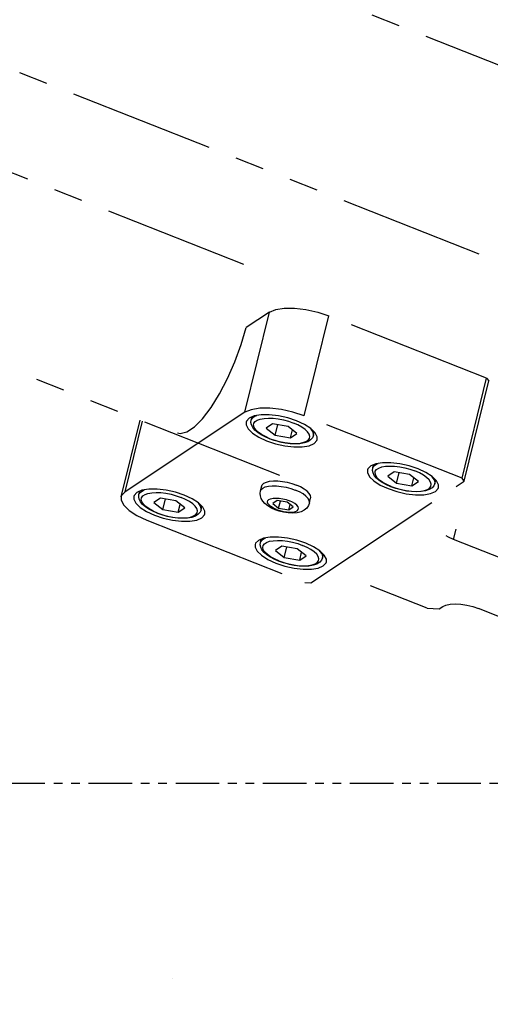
# Model space of a CAD drawing. Header units: millimetres. Extents: x 0 to 7560, y 0 to 5346.
# Tile 163 of 242: x 5104 to 5156, y 2171 to 2279. Entities that reach past the tile are written whole.
import ezdxf

# ---------------------------------------------------------------- set-up
doc = ezdxf.new("R2010")
doc.units = ezdxf.units.MM
doc.linetypes.add('PHANTOM2', pattern=[31.75, 15.875, -3.175, 3.175, -3.175, 3.175, -3.175])
for name, color, linetype in [('CSH-ST-M4-20_PBL181', 7, 'Continuous'), ('CSH-ST-M4-20_PBL182', 7, 'Continuous'), ('CSH-ST-M4-20_PBL184', 7, 'Continuous'), ('CSH-ST-M4-20_PBL185', 7, 'Continuous'), ('M2301901_PBL153', 7, 'Continuous'), ('M2302501_PBL152', 7, 'Continuous'), ('M2310102_PBL234', 7, 'Continuous'), ('M2310102_PBL250', 7, 'Continuous'), ('MISUMI_FCBBS3-5-25_PBL183', 7, 'Continuous')]:
    doc.layers.add(name, color=color, linetype=linetype)
doc.styles.add('ROMANS', font='romans.shx', dxfattribs={"oblique": 10, "bigfont": 'whgtxt.shx'})
doc.dimstyles.new('zeus', dxfattribs={"dimtxt": 30, "dimasz": 25, "dimexe": 1, "dimexo": 1, "dimgap": 10, "dimtad": 1, "dimdsep": 46, "dimtxsty": 'ROMANS', "dimcen": 0, "dimclrd": 1, "dimclre": 1, "dimclrt": 2, "dimazin": 2, "dimtfac": 1, "dimtmove": 0, "dimatfit": 3, "dimfxl": 1, "dimarcsym": 0})

# ---------------------------------------------------------------- blocks, each defined once
blk = doc.blocks.new('*D499')
at = {"color": 1, "lineweight": -2, "ltscale": 0.3, "transparency": 16777216}
for p, q in [((4823.19, 3215.51), (5488.92, 3215.51)), ((5487.92, 3190.51), (5487.92, 2220.51)), ((5356.19, 2195.51), (5488.92, 2195.51))]:
    blk.add_line(p, q, dxfattribs=at)
at = {"color": 1, "ltscale": 0.3, "transparency": 16777216}
for points in [[(5483.76, 3190.51), (5492.09, 3190.51), (5487.92, 3215.51)], [(5483.76, 2220.51), (5492.09, 2220.51), (5487.92, 2195.51)]]:
    blk.add_solid(points, dxfattribs=at)
at = {"layer": 'Defpoints', "color": 0, "ltscale": 0.3, "transparency": 16777216}
for p in [(4822.19, 3215.51), (5355.19, 2195.51), (5487.92, 2195.51)]:
    blk.add_point(p, dxfattribs=at)
at = {"color": 2, "ltscale": 0.3, "transparency": 16777216, "insert": (5462.92, 2725.51), "char_height": 30, "attachment_point": 5, "rotation": 90, "style": 'ROMANS'}
blk.add_mtext('1020', dxfattribs=at)
blk = doc.blocks.new('*D500')
at = {"color": 1, "lineweight": -2, "ltscale": 0.3, "transparency": 16777216}
for p, q in [((5144.15, 3215.51), (5573.06, 3215.51)), ((5572.06, 3190.51), (5572.06, 2070.51)), ((5356.19, 2045.51), (5573.06, 2045.51))]:
    blk.add_line(p, q, dxfattribs=at)
at = {"color": 1, "ltscale": 0.3, "transparency": 16777216}
for points in [[(5567.89, 3190.51), (5576.22, 3190.51), (5572.06, 3215.51)], [(5567.89, 2070.51), (5576.22, 2070.51), (5572.06, 2045.51)]]:
    blk.add_solid(points, dxfattribs=at)
at = {"layer": 'Defpoints', "color": 0, "ltscale": 0.3, "transparency": 16777216}
for p in [(5143.15, 3215.51), (5355.19, 2045.51), (5572.06, 2045.51)]:
    blk.add_point(p, dxfattribs=at)
at = {"color": 2, "ltscale": 0.3, "transparency": 16777216, "insert": (5547.06, 2650.51), "char_height": 30, "attachment_point": 5, "rotation": 90, "style": 'ROMANS'}
blk.add_mtext('1170', dxfattribs=at)
blk = doc.blocks.new('*D501')
at = {"color": 1, "lineweight": -2, "ltscale": 0.3, "transparency": 16777216}
for p, q in [((5144.15, 3215.51), (5658.63, 3215.51)), ((5657.63, 3190.51), (5657.63, 1920.51)), ((5366.31, 1895.51), (5658.63, 1895.51))]:
    blk.add_line(p, q, dxfattribs=at)
at = {"color": 1, "ltscale": 0.3, "transparency": 16777216}
for points in [[(5653.46, 3190.51), (5661.79, 3190.51), (5657.63, 3215.51)], [(5653.46, 1920.51), (5661.79, 1920.51), (5657.63, 1895.51)]]:
    blk.add_solid(points, dxfattribs=at)
at = {"layer": 'Defpoints', "color": 0, "ltscale": 0.3, "transparency": 16777216}
for p in [(5143.15, 3215.51), (5365.31, 1895.51), (5657.63, 1895.51)]:
    blk.add_point(p, dxfattribs=at)
at = {"color": 2, "ltscale": 0.3, "transparency": 16777216, "insert": (5632.63, 2575.51), "char_height": 30, "attachment_point": 5, "rotation": 90, "style": 'ROMANS'}
blk.add_mtext('1320', dxfattribs=at)
blk = doc.blocks.new('A$Cbc2b6dae')
at = {"layer": 'CSH-ST-M4-20_PBL181', "color": 6, "linetype": 'PHANTOM2'}
for p, q in [((-161.81, 66.6), (-161.54, 66.78)), ((-161.54, 66.78), (-161.38, 66.83)), ((-162.01, 66.07), (-161.99, 66.31)), ((-161.96, 65.81), (-162.01, 66.07)), ((-161.99, 66.31), (-161.9, 66.69)), ((-161.99, 66.31), (-161.96, 66.39)), ((-161.96, 66.39), (-161.81, 66.6)), ((-161.82, 65.53), (-161.96, 65.81)), ((-161.74, 65.76), (-161.7, 65.98)), ((-161.67, 65.52), (-161.74, 65.76)), ((-161.7, 65.98), (-161.56, 66.17)), ((-161.56, 66.17), (-161.33, 66.33)), ((-161.33, 66.33), (-161, 66.45)), ((-161, 66.45), (-160.59, 66.52)), ((-160.59, 66.52), (-160.12, 66.55)), ((-159.64, 65.92), (-160.35, 65.45)), ((-160.12, 66.55), (-159.59, 66.53)), ((-157.96, 65.63), (-159.64, 65.92)), ((-159.59, 66.53), (-159.04, 66.46)), ((-159.38, 64.69), (-159.1, 65.82)), ((-159.04, 66.46), (-158.47, 66.35)), ((-158.47, 66.35), (-157.91, 66.2)), ((-157.91, 66.2), (-157.38, 66.01)), ((-156.89, 65.79), (-157.38, 66.01)), ((-156.46, 65.56), (-156.89, 65.79)), ((-161.58, 65.24), (-161.82, 65.53)), ((-161.5, 65.27), (-161.67, 65.52)), ((-161.27, 64.97), (-161.58, 65.24)), ((-161.23, 65.01), (-161.5, 65.27)), ((-160.9, 64.72), (-161.27, 64.97)), ((-160.88, 64.76), (-161.23, 65.01)), ((-160.47, 64.49), (-160.9, 64.72)), ((-160.45, 64.52), (-160.88, 64.76)), ((-160.35, 65.45), (-159.38, 64.69)), ((-159.38, 64.69), (-157.69, 64.4)), ((-156.99, 64.87), (-157.96, 65.63)), ((-157.69, 64.4), (-157.48, 65.26)), ((-157.69, 64.4), (-156.99, 64.87)), ((-156.1, 65.3), (-156.46, 65.56)), ((-155.84, 65.05), (-156.1, 65.3)), ((-155.67, 64.79), (-155.84, 65.05)), ((-155.6, 64.55), (-155.67, 64.79)), ((-155.44, 65.35), (-155.53, 65.43)), ((-155.25, 65.07), (-155.44, 65.35)), ((-155.19, 64.63), (-155.3, 64.39)), ((-155.18, 64.8), (-155.25, 65.07)), ((-155.19, 64.63), (-155.1, 65.02)), ((-155.19, 64.63), (-155.18, 64.8)), ((-160.01, 64.29), (-160.47, 64.49)), ((-159.96, 64.3), (-160.45, 64.52)), ((-159.46, 64.1), (-160.01, 64.29)), ((-159.96, 64.3), (-159.42, 64.12)), ((-158.89, 63.94), (-159.46, 64.1)), ((-159.42, 64.12), (-158.86, 63.96)), ((-158.32, 63.83), (-158.89, 63.94)), ((-158.86, 63.96), (-158.3, 63.85)), ((-157.75, 63.75), (-158.32, 63.83)), ((-158.3, 63.85), (-157.74, 63.78)), ((-157.2, 63.73), (-157.75, 63.75)), ((-157.74, 63.78), (-157.22, 63.76)), ((-157.22, 63.76), (-156.75, 63.79)), ((-156.68, 63.75), (-157.2, 63.73)), ((-156.75, 63.79), (-156.34, 63.87)), ((-156.21, 63.83), (-156.68, 63.75)), ((-156.34, 63.87), (-156.01, 63.98)), ((-155.81, 63.97), (-156.21, 63.83)), ((-156.01, 63.98), (-155.77, 64.14)), ((-155.5, 64.16), (-155.81, 63.97)), ((-155.77, 64.14), (-155.63, 64.33)), ((-155.63, 64.33), (-155.6, 64.55)), ((-155.3, 64.39), (-155.5, 64.16))]:
    blk.add_line(p, q, dxfattribs=at)
at = {"layer": 'CSH-ST-M4-20_PBL182', "color": 6, "linetype": 'PHANTOM2'}
for p, q in [((-175.29, 71.31), (-175.27, 71.55)), ((-175.24, 71.05), (-175.29, 71.31)), ((-175.27, 71.55), (-175.17, 71.93)), ((-175.27, 71.55), (-175.24, 71.63)), ((-175.24, 71.63), (-175.09, 71.84)), ((-175.1, 70.77), (-175.24, 71.05)), ((-175.09, 71.84), (-174.82, 72.01)), ((-175.02, 71), (-174.98, 71.22)), ((-174.98, 71.22), (-174.84, 71.41)), ((-174.84, 71.41), (-174.6, 71.57)), ((-174.82, 72.01), (-174.66, 72.07)), ((-174.6, 71.57), (-174.28, 71.69)), ((-174.28, 71.69), (-173.87, 71.76)), ((-173.87, 71.76), (-173.4, 71.79)), ((-172.92, 71.15), (-173.63, 70.69)), ((-173.4, 71.79), (-172.87, 71.77)), ((-171.24, 70.87), (-172.92, 71.15)), ((-172.87, 71.77), (-172.32, 71.7)), ((-172.66, 69.93), (-172.38, 71.06)), ((-172.32, 71.7), (-171.75, 71.59)), ((-171.75, 71.59), (-171.19, 71.44)), ((-171.19, 71.44), (-170.66, 71.25)), ((-170.17, 71.03), (-170.66, 71.25)), ((-174.86, 70.48), (-175.1, 70.77)), ((-174.95, 70.76), (-175.02, 71)), ((-174.78, 70.51), (-174.95, 70.76)), ((-174.55, 70.21), (-174.86, 70.48)), ((-174.51, 70.25), (-174.78, 70.51)), ((-174.18, 69.96), (-174.55, 70.21)), ((-174.16, 70), (-174.51, 70.25)), ((-173.73, 69.76), (-174.16, 70)), ((-173.63, 70.69), (-172.66, 69.93)), ((-170.26, 70.11), (-171.24, 70.87)), ((-170.97, 69.64), (-170.76, 70.49)), ((-170.97, 69.64), (-170.26, 70.11)), ((-169.74, 70.79), (-170.17, 71.03)), ((-169.38, 70.54), (-169.74, 70.79)), ((-169.12, 70.29), (-169.38, 70.54)), ((-168.94, 70.03), (-169.12, 70.29)), ((-168.88, 69.79), (-168.94, 70.03)), ((-168.72, 70.59), (-168.81, 70.67)), ((-168.53, 70.31), (-168.72, 70.59)), ((-168.46, 70.04), (-168.53, 70.31)), ((-168.47, 69.87), (-168.38, 70.26)), ((-168.47, 69.87), (-168.46, 70.04)), ((-173.75, 69.73), (-174.18, 69.96)), ((-173.29, 69.53), (-173.75, 69.73)), ((-173.24, 69.54), (-173.73, 69.76)), ((-172.74, 69.34), (-173.29, 69.53)), ((-173.24, 69.54), (-172.7, 69.35)), ((-172.17, 69.18), (-172.74, 69.34)), ((-172.7, 69.35), (-172.14, 69.2)), ((-172.66, 69.93), (-170.97, 69.64)), ((-171.6, 69.07), (-172.17, 69.18)), ((-172.14, 69.2), (-171.57, 69.09)), ((-171.03, 68.99), (-171.6, 69.07)), ((-171.57, 69.09), (-171.02, 69.02)), ((-170.48, 68.97), (-171.03, 68.99)), ((-171.02, 69.02), (-170.5, 69)), ((-170.5, 69), (-170.03, 69.03)), ((-169.96, 68.99), (-170.48, 68.97)), ((-170.03, 69.03), (-169.62, 69.1)), ((-169.49, 69.07), (-169.96, 68.99)), ((-169.62, 69.1), (-169.29, 69.22)), ((-169.09, 69.21), (-169.49, 69.07)), ((-169.29, 69.22), (-169.05, 69.38)), ((-168.78, 69.4), (-169.09, 69.21)), ((-169.05, 69.38), (-168.91, 69.57)), ((-168.91, 69.57), (-168.88, 69.79)), ((-168.58, 69.63), (-168.78, 69.4)), ((-168.47, 69.87), (-168.58, 69.63))]:
    blk.add_line(p, q, dxfattribs=at)
at = {"layer": 'CSH-ST-M4-20_PBL184', "color": 6, "linetype": 'PHANTOM2'}
for p, q in [((-149.74, 74.2), (-149.71, 74.44)), ((-149.71, 74.44), (-149.62, 74.82)), ((-149.71, 74.44), (-149.69, 74.52)), ((-149.69, 74.52), (-149.53, 74.73)), ((-149.53, 74.73), (-149.27, 74.91)), ((-149.43, 74.11), (-149.29, 74.31)), ((-149.29, 74.31), (-149.05, 74.46)), ((-149.27, 74.91), (-149.11, 74.97)), ((-149.05, 74.46), (-148.72, 74.58)), ((-148.72, 74.58), (-148.31, 74.65)), ((-148.31, 74.65), (-147.84, 74.68)), ((-147.84, 74.68), (-147.32, 74.66)), ((-147.32, 74.66), (-146.76, 74.59)), ((-146.76, 74.59), (-146.2, 74.48)), ((-146.2, 74.48), (-145.64, 74.33)), ((-145.64, 74.33), (-145.1, 74.14)), ((-149.68, 73.94), (-149.74, 74.2)), ((-149.54, 73.66), (-149.68, 73.94)), ((-149.31, 73.37), (-149.54, 73.66)), ((-149.46, 73.89), (-149.43, 74.11)), ((-149.39, 73.65), (-149.46, 73.89)), ((-149.22, 73.4), (-149.39, 73.65)), ((-149, 73.1), (-149.31, 73.37)), ((-148.96, 73.14), (-149.22, 73.4)), ((-147.37, 74.05), (-148.07, 73.58)), ((-148.07, 73.58), (-147.1, 72.82)), ((-145.68, 73.76), (-147.37, 74.05)), ((-147.1, 72.82), (-146.82, 73.95)), ((-144.71, 73), (-145.68, 73.76)), ((-145.42, 72.53), (-145.21, 73.39)), ((-144.61, 73.93), (-145.1, 74.14)), ((-144.18, 73.69), (-144.61, 73.93)), ((-143.83, 73.44), (-144.18, 73.69)), ((-143.56, 73.18), (-143.83, 73.44)), ((-143.17, 73.48), (-143.25, 73.56)), ((-142.98, 73.2), (-143.17, 73.48)), ((-142.9, 72.93), (-142.98, 73.2)), ((-148.62, 72.85), (-149, 73.1)), ((-148.6, 72.89), (-148.96, 73.14)), ((-148.2, 72.63), (-148.62, 72.85)), ((-148.17, 72.65), (-148.6, 72.89)), ((-147.73, 72.42), (-148.2, 72.63)), ((-147.68, 72.44), (-148.17, 72.65)), ((-147.19, 72.23), (-147.73, 72.42)), ((-147.68, 72.44), (-147.15, 72.25)), ((-146.62, 72.08), (-147.19, 72.23)), ((-147.15, 72.25), (-146.59, 72.1)), ((-147.1, 72.82), (-145.42, 72.53)), ((-145.42, 72.53), (-144.71, 73)), ((-144.06, 72), (-143.73, 72.12)), ((-143.73, 72.12), (-143.5, 72.27)), ((-143.39, 72.93), (-143.56, 73.18)), ((-143.22, 72.29), (-143.53, 72.1)), ((-143.5, 72.27), (-143.36, 72.46)), ((-143.32, 72.69), (-143.39, 72.93)), ((-143.36, 72.46), (-143.32, 72.69)), ((-143.02, 72.52), (-143.22, 72.29)), ((-142.92, 72.77), (-143.02, 72.52)), ((-142.92, 72.77), (-142.82, 73.16)), ((-142.92, 72.77), (-142.9, 72.93)), ((-146.04, 71.96), (-146.62, 72.08)), ((-146.59, 72.1), (-146.02, 71.98)), ((-145.47, 71.89), (-146.04, 71.96)), ((-146.02, 71.98), (-145.47, 71.92)), ((-145.47, 71.92), (-144.94, 71.9)), ((-144.92, 71.86), (-145.47, 71.89)), ((-144.94, 71.9), (-144.47, 71.92)), ((-144.41, 71.88), (-144.92, 71.86)), ((-144.47, 71.92), (-144.06, 72)), ((-143.94, 71.96), (-144.41, 71.88)), ((-143.53, 72.1), (-143.94, 71.96))]:
    blk.add_line(p, q, dxfattribs=at)
at = {"layer": 'CSH-ST-M4-20_PBL185', "color": 6, "linetype": 'PHANTOM2'}
for p, q in [((-163.02, 79.44), (-162.99, 79.68)), ((-162.99, 79.68), (-162.9, 80.06)), ((-162.99, 79.68), (-162.97, 79.76)), ((-162.97, 79.76), (-162.81, 79.97)), ((-162.81, 79.97), (-162.55, 80.15)), ((-162.57, 79.55), (-162.33, 79.7)), ((-162.55, 80.15), (-162.39, 80.2)), ((-162.33, 79.7), (-162, 79.82)), ((-162, 79.82), (-161.59, 79.89)), ((-161.59, 79.89), (-161.12, 79.92)), ((-161.12, 79.92), (-160.6, 79.9)), ((-160.6, 79.9), (-160.04, 79.83)), ((-160.04, 79.83), (-159.48, 79.72)), ((-159.48, 79.72), (-158.92, 79.57)), ((-162.96, 79.18), (-163.02, 79.44)), ((-162.82, 78.9), (-162.96, 79.18)), ((-162.59, 78.61), (-162.82, 78.9)), ((-162.74, 79.13), (-162.71, 79.35)), ((-162.67, 78.89), (-162.74, 79.13)), ((-162.71, 79.35), (-162.57, 79.55)), ((-162.5, 78.64), (-162.67, 78.89)), ((-162.27, 78.34), (-162.59, 78.61)), ((-162.24, 78.38), (-162.5, 78.64)), ((-160.65, 79.29), (-161.35, 78.82)), ((-161.35, 78.82), (-160.38, 78.06)), ((-158.96, 79), (-160.65, 79.29)), ((-160.38, 78.06), (-160.1, 79.19)), ((-157.99, 78.24), (-158.96, 79)), ((-158.92, 79.57), (-158.38, 79.38)), ((-158.7, 77.77), (-158.49, 78.63)), ((-157.89, 79.17), (-158.38, 79.38)), ((-157.46, 78.93), (-157.89, 79.17)), ((-157.11, 78.68), (-157.46, 78.93)), ((-156.84, 78.42), (-157.11, 78.68)), ((-156.45, 78.72), (-156.53, 78.8)), ((-156.26, 78.44), (-156.45, 78.72)), ((-161.9, 78.09), (-162.27, 78.34)), ((-161.88, 78.13), (-162.24, 78.38)), ((-161.48, 77.87), (-161.9, 78.09)), ((-161.45, 77.89), (-161.88, 78.13)), ((-161.01, 77.66), (-161.48, 77.87)), ((-160.96, 77.67), (-161.45, 77.89)), ((-160.47, 77.47), (-161.01, 77.66)), ((-160.96, 77.67), (-160.43, 77.49)), ((-160.38, 78.06), (-158.7, 77.77)), ((-158.7, 77.77), (-157.99, 78.24)), ((-157.01, 77.35), (-156.78, 77.51)), ((-156.67, 78.17), (-156.84, 78.42)), ((-156.5, 77.53), (-156.81, 77.34)), ((-156.78, 77.51), (-156.64, 77.7)), ((-156.6, 77.92), (-156.67, 78.17)), ((-156.64, 77.7), (-156.6, 77.92)), ((-156.3, 77.76), (-156.5, 77.53)), ((-156.2, 78.01), (-156.3, 77.76)), ((-156.18, 78.17), (-156.26, 78.44)), ((-156.2, 78.01), (-156.1, 78.39)), ((-156.2, 78.01), (-156.18, 78.17)), ((-159.9, 77.32), (-160.47, 77.47)), ((-160.43, 77.49), (-159.87, 77.33)), ((-159.32, 77.2), (-159.9, 77.32)), ((-159.87, 77.33), (-159.3, 77.22)), ((-158.75, 77.13), (-159.32, 77.2)), ((-159.3, 77.22), (-158.75, 77.16)), ((-158.75, 77.16), (-158.22, 77.14)), ((-158.2, 77.1), (-158.75, 77.13)), ((-158.22, 77.14), (-157.75, 77.16)), ((-157.69, 77.12), (-158.2, 77.1)), ((-157.75, 77.16), (-157.34, 77.24)), ((-157.22, 77.2), (-157.69, 77.12)), ((-157.34, 77.24), (-157.01, 77.35)), ((-156.81, 77.34), (-157.22, 77.2))]:
    blk.add_line(p, q, dxfattribs=at)
at = {"layer": 'M2301901_PBL153', "color": 6, "linetype": 'PHANTOM2'}
for p, q in [((-163.69, 80.55), (-160.99, 91.49)), ((-160.99, 91.49), (-163.53, 89.81)), ((-160.99, 91.49), (-160.31, 91.78)), ((-160.31, 91.78), (-159.38, 91.93)), ((-159.38, 91.93), (-158.25, 91.94)), ((-158.25, 91.94), (-157.01, 91.79)), ((-157.01, 91.79), (-155.73, 91.5)), ((-155.73, 91.5), (-154.52, 91.1)), ((-157.22, 80.16), (-154.52, 91.1)), ((-137.26, 84.29), (-154.52, 91.1)), ((-164.08, 87.96), (-163.53, 89.81)), ((-164.77, 86.08), (-164.08, 87.96)), ((-165.57, 84.25), (-164.77, 86.08)), ((-166.46, 82.56), (-165.57, 84.25)), ((-139.95, 73.34), (-137.26, 84.29)), ((-139.72, 73.03), (-137.02, 83.98)), ((-137.26, 84.29), (-137.02, 83.98)), ((-167.39, 81.07), (-166.46, 82.56)), ((-168.32, 79.85), (-167.39, 81.07)), ((-163.01, 80.84), (-163.69, 80.55)), ((-162.07, 80.99), (-163.01, 80.84)), ((-160.95, 80.99), (-162.07, 80.99)), ((-159.7, 80.85), (-160.95, 80.99)), ((-158.43, 80.56), (-159.7, 80.85)), ((-177.21, 71.32), (-175.15, 79.7)), ((-163.69, 80.55), (-176.78, 71.87)), ((-169.21, 78.95), (-168.32, 79.85)), ((-163.21, 79.93), (-163.52, 79.6)), ((-162.67, 80.16), (-163.21, 79.93)), ((-161.92, 80.28), (-162.67, 80.16)), ((-161.02, 80.28), (-161.92, 80.28)), ((-160.02, 80.17), (-161.02, 80.28)), ((-159.01, 79.94), (-160.02, 80.17)), ((-158.03, 79.61), (-159.01, 79.94)), ((-157.22, 80.16), (-158.43, 80.56)), ((-139.95, 73.34), (-157.22, 80.16)), ((-176.78, 71.87), (-174.88, 79.59)), ((-170.04, 78.41), (-169.21, 78.95)), ((-163.52, 79.6), (-163.56, 79.49)), ((-163.56, 79.49), (-163.56, 79.2)), ((-163.56, 79.2), (-163.33, 78.75)), ((-163.33, 78.75), (-162.86, 78.29)), ((-157.17, 79.21), (-158.03, 79.61)), ((-156.48, 78.77), (-157.17, 79.21)), ((-156.01, 78.31), (-156.48, 78.77)), ((-171.07, 78.3), (-170.75, 78.24)), ((-170.75, 78.24), (-170.04, 78.41)), ((-162.86, 78.29), (-162.17, 77.84)), ((-162.17, 77.84), (-161.31, 77.44)), ((-155.79, 77.86), (-156.01, 78.31)), ((-155.83, 77.46), (-155.79, 77.57)), ((-155.79, 77.57), (-155.79, 77.86)), ((-161.31, 77.44), (-160.34, 77.12)), ((-160.34, 77.12), (-159.32, 76.89)), ((-159.32, 76.89), (-158.33, 76.77)), ((-158.33, 76.77), (-157.42, 76.78)), ((-157.42, 76.78), (-156.67, 76.9)), ((-156.67, 76.9), (-156.13, 77.13)), ((-156.13, 77.13), (-155.83, 77.46)), ((-150.24, 74.36), (-150.28, 74.25)), ((-149.93, 74.69), (-150.24, 74.36)), ((-149.39, 74.92), (-149.93, 74.69)), ((-148.64, 75.04), (-149.39, 74.92)), ((-147.74, 75.04), (-148.64, 75.04)), ((-146.75, 74.93), (-147.74, 75.04)), ((-145.73, 74.7), (-146.75, 74.93)), ((-144.76, 74.37), (-145.73, 74.7)), ((-143.9, 73.98), (-144.76, 74.37)), ((-150.28, 74.25), (-150.28, 73.96)), ((-150.28, 73.96), (-150.05, 73.51)), ((-150.05, 73.51), (-149.58, 73.05)), ((-143.2, 73.53), (-143.9, 73.98)), ((-142.73, 73.07), (-143.2, 73.53)), ((-139.72, 73.03), (-139.95, 73.34)), ((-174.2, 72.15), (-174.94, 72.03)), ((-173.29, 72.15), (-174.2, 72.15)), ((-172.3, 72.03), (-173.29, 72.15)), ((-156.49, 61.92), (-139.72, 73.03)), ((-149.58, 73.05), (-148.89, 72.6)), ((-148.89, 72.6), (-148.03, 72.21)), ((-148.03, 72.21), (-147.06, 71.88)), ((-142.85, 71.89), (-142.55, 72.22)), ((-142.51, 72.62), (-142.73, 73.07)), ((-142.55, 72.22), (-142.51, 72.33)), ((-142.51, 72.33), (-142.51, 72.62)), ((-177.16, 71.46), (-177.21, 71.32)), ((-177.21, 71.32), (-177.21, 70.96)), ((-176.78, 71.87), (-177.16, 71.46)), ((-175.79, 71.46), (-175.83, 71.35)), ((-175.83, 71.35), (-175.83, 71.06)), ((-175.83, 71.06), (-175.61, 70.62)), ((-175.49, 71.79), (-175.79, 71.46)), ((-174.94, 72.03), (-175.49, 71.79)), ((-171.28, 71.81), (-172.3, 72.03)), ((-170.31, 71.48), (-171.28, 71.81)), ((-169.45, 71.08), (-170.31, 71.48)), ((-168.76, 70.64), (-169.45, 71.08)), ((-147.06, 71.88), (-146.04, 71.65)), ((-146.04, 71.65), (-145.05, 71.53)), ((-145.05, 71.53), (-144.14, 71.54)), ((-144.14, 71.54), (-143.4, 71.66)), ((-143.4, 71.66), (-142.85, 71.89)), ((-177.21, 70.96), (-176.93, 70.4)), ((-176.93, 70.4), (-176.34, 69.82)), ((-175.61, 70.62), (-175.13, 70.16)), ((-175.13, 70.16), (-174.44, 69.71)), ((-168.29, 70.17), (-168.76, 70.64)), ((-168.06, 69.73), (-168.29, 70.17)), ((-176.34, 69.82), (-175.48, 69.27)), ((-175.48, 69.27), (-174.4, 68.77)), ((-174.44, 69.71), (-173.58, 69.31)), ((-173.58, 69.31), (-172.61, 68.99)), ((-172.61, 68.99), (-171.59, 68.76)), ((-168.95, 68.77), (-168.41, 69)), ((-168.41, 69), (-168.1, 69.33)), ((-168.1, 69.33), (-168.06, 69.44)), ((-168.06, 69.44), (-168.06, 69.73)), ((-174.4, 68.77), (-157.14, 61.96)), ((-171.59, 68.76), (-170.6, 68.64)), ((-170.6, 68.64), (-169.7, 68.64)), ((-169.7, 68.64), (-168.95, 68.77)), ((-161.66, 66.79), (-162.21, 66.55)), ((-160.92, 66.91), (-161.66, 66.79)), ((-160.01, 66.91), (-160.92, 66.91)), ((-159.02, 66.79), (-160.01, 66.91)), ((-158, 66.57), (-159.02, 66.79)), ((-162.51, 66.23), (-162.55, 66.11)), ((-162.55, 66.11), (-162.55, 65.82)), ((-162.55, 65.82), (-162.33, 65.38)), ((-162.21, 66.55), (-162.51, 66.23)), ((-157.03, 66.24), (-158, 66.57)), ((-156.17, 65.84), (-157.03, 66.24)), ((-155.48, 65.4), (-156.17, 65.84)), ((-162.33, 65.38), (-161.86, 64.92)), ((-161.86, 64.92), (-161.17, 64.47)), ((-155.01, 64.94), (-155.48, 65.4)), ((-154.78, 64.49), (-155.01, 64.94)), ((-161.17, 64.47), (-160.3, 64.07)), ((-160.3, 64.07), (-159.33, 63.75)), ((-159.33, 63.75), (-158.31, 63.52)), ((-158.31, 63.52), (-157.32, 63.4)), ((-156.42, 63.4), (-155.67, 63.53)), ((-155.67, 63.53), (-155.13, 63.76)), ((-155.13, 63.76), (-154.82, 64.09)), ((-154.82, 64.09), (-154.78, 64.2)), ((-154.78, 64.2), (-154.78, 64.49)), ((-157.32, 63.4), (-156.42, 63.4)), ((-157.14, 61.96), (-156.49, 61.92))]:
    blk.add_line(p, q, dxfattribs=at)
at = {"layer": 'M2302501_PBL152', "color": 6, "linetype": 'PHANTOM2'}
for p, q in [((-141.44, 66.91), (-141.68, 67.05)), ((-140.88, 66.65), (-141.44, 66.91)), ((-140.88, 66.65), (-140.6, 67.77)), ((-99.35, 50.27), (-140.88, 66.65)), ((-143.75, 59.14), (-149.94, 61.58)), ((-142.46, 59.06), (-142.05, 59.33)), ((-142.05, 59.33), (-141.71, 59.48)), ((-141.71, 59.48), (-141.25, 59.58)), ((-141.25, 59.58), (-140.7, 59.61)), ((-140.7, 59.61), (-140.09, 59.57)), ((-140.09, 59.57), (-139.44, 59.47)), ((-139.44, 59.47), (-138.78, 59.31)), ((-138.78, 59.31), (-138.16, 59.09)), ((-143.75, 59.14), (-142.46, 59.06)), ((-123.84, 53.44), (-138.16, 59.09))]:
    blk.add_line(p, q, dxfattribs=at)
at = {"layer": 'M2310102_PBL234', "color": 6, "linetype": 'PHANTOM2'}
for p, q in [((-163.8, 96.72), (-965.4, 412.99)), ((-159.85, 73.66), (-974.37, 395.02))]:
    blk.add_line(p, q, dxfattribs=at)
at = {"layer": 'M2310102_PBL250', "color": 6, "linetype": 'PHANTOM2'}
for p, q in [((-882.26, 412.99), (-80.66, 96.72)), ((-891.23, 395.02), (-76.72, 73.66))]:
    blk.add_line(p, q, dxfattribs=at)
at = {"layer": 'MISUMI_FCBBS3-5-25_PBL183', "color": 6, "linetype": 'PHANTOM2'}
for p, q in [((-161.97, 71.96), (-161.84, 72.5)), ((-161.91, 72.1), (-161.74, 72.27)), ((-161.84, 72.5), (-161.78, 72.64)), ((-161.78, 72.64), (-161.6, 72.8)), ((-161.74, 72.27), (-161.47, 72.39)), ((-161.6, 72.8), (-161.34, 72.93)), ((-161.47, 72.39), (-161.12, 72.48)), ((-161.34, 72.93), (-160.99, 73.02)), ((-161.12, 72.48), (-160.7, 72.52)), ((-160.99, 73.02), (-160.57, 73.06)), ((-160.7, 72.52), (-160.23, 72.51)), ((-160.57, 73.06), (-160.1, 73.05)), ((-160.23, 72.51), (-159.72, 72.46)), ((-160.1, 73.05), (-159.59, 73)), ((-159.72, 72.46), (-159.19, 72.36)), ((-159.59, 73), (-159.06, 72.9)), ((-159.19, 72.36), (-158.67, 72.22)), ((-159.06, 72.9), (-158.54, 72.76)), ((-158.67, 72.22), (-158.18, 72.05)), ((-158.54, 72.76), (-158.04, 72.59)), ((-157.59, 72.39), (-158.04, 72.59)), ((-157.2, 72.16), (-157.59, 72.39)), ((-156.88, 71.93), (-157.2, 72.16)), ((-162.01, 71.69), (-161.97, 71.96)), ((-161.98, 71.41), (-162.01, 71.69)), ((-161.9, 71.13), (-161.98, 71.41)), ((-161.97, 71.96), (-161.91, 72.1)), ((-161.74, 70.85), (-161.9, 71.13)), ((-161.07, 71.02), (-160.87, 71.11)), ((-160.87, 71.11), (-160.61, 71.16)), ((-160.61, 71.16), (-160.29, 71.18)), ((-160.29, 71.18), (-159.93, 71.16)), ((-159.93, 71.16), (-159.55, 71.1)), ((-159.55, 71.1), (-159.17, 71.01)), ((-157.72, 71.85), (-158.18, 72.05)), ((-157.33, 71.63), (-157.72, 71.85)), ((-157.01, 71.39), (-157.33, 71.63)), ((-156.79, 71.15), (-157.01, 71.39)), ((-156.65, 71.69), (-156.88, 71.93)), ((-156.65, 70.92), (-156.79, 71.15)), ((-156.52, 71.46), (-156.65, 71.69)), ((-156.63, 70.65), (-156.5, 71.18)), ((-156.49, 71.24), (-156.52, 71.46)), ((-156.5, 71.18), (-156.49, 71.24)), ((-161.51, 70.58), (-161.74, 70.85)), ((-161.18, 70.32), (-161.51, 70.58)), ((-161.23, 70.75), (-161.19, 70.9)), ((-161.18, 70.59), (-161.23, 70.75)), ((-161.19, 70.9), (-161.07, 71.02)), ((-161.05, 70.42), (-161.18, 70.59)), ((-160.79, 70.08), (-161.18, 70.32)), ((-160.84, 70.25), (-161.05, 70.42)), ((-160.57, 70.08), (-160.84, 70.25)), ((-160.39, 69.9), (-160.79, 70.08)), ((-160.17, 70.91), (-160.64, 70.6)), ((-160.64, 70.6), (-160, 70.09)), ((-160.24, 69.93), (-160.57, 70.08)), ((-159.05, 70.72), (-160.17, 70.91)), ((-160, 70.09), (-159.81, 70.85)), ((-160, 70.09), (-158.87, 69.9)), ((-159.17, 71.01), (-158.81, 70.88)), ((-158.4, 70.21), (-159.05, 70.72)), ((-158.87, 69.9), (-158.73, 70.47)), ((-158.87, 69.9), (-158.4, 70.21)), ((-158.48, 70.73), (-158.81, 70.88)), ((-158.21, 70.57), (-158.48, 70.73)), ((-158, 70.4), (-158.21, 70.57)), ((-157.87, 70.23), (-158, 70.4)), ((-157.82, 70.06), (-157.87, 70.23)), ((-157.85, 69.92), (-157.82, 70.06)), ((-156.93, 70.09), (-157.2, 69.86)), ((-156.74, 70.36), (-156.93, 70.09)), ((-156.63, 70.65), (-156.74, 70.36)), ((-156.62, 70.7), (-156.65, 70.92)), ((-156.63, 70.65), (-156.62, 70.7)), ((-159.93, 69.74), (-160.39, 69.9)), ((-160.24, 69.93), (-159.88, 69.81)), ((-159.45, 69.63), (-159.93, 69.74)), ((-159.88, 69.81), (-159.5, 69.72)), ((-159.5, 69.72), (-159.12, 69.66)), ((-158.97, 69.55), (-159.45, 69.63)), ((-159.12, 69.66), (-158.76, 69.63)), ((-158.48, 69.53), (-158.97, 69.55)), ((-158.76, 69.63), (-158.44, 69.65)), ((-157.98, 69.57), (-158.48, 69.53)), ((-158.44, 69.65), (-158.17, 69.71)), ((-158.17, 69.71), (-157.97, 69.8)), ((-157.54, 69.69), (-157.98, 69.57)), ((-157.97, 69.8), (-157.85, 69.92)), ((-157.2, 69.86), (-157.54, 69.69))]:
    blk.add_line(p, q, dxfattribs=at)

msp = doc.modelspace()

# ---------------------------------------------------------------- hatches: boundary and pattern name
at = {"ltscale": 0.3}
h = msp.add_hatch(dxfattribs=at)
h.set_pattern_fill('DOTS', color=6, scale=40)
h.set_pattern_definition([(0, (-10500, 1031.17), (31.75, 63.5), [0, -63.5])])
h.paths.add_polyline_path([(5292.687, 1895.505), (5292.687, 2195.505), (3692.687, 2195.505), (3692.687, 1895.505)])

# ---------------------------------------------------------------- linework, layer by layer
at = {"color": 6, "linetype": 'PHANTOM2', "ltscale": 0.3}
msp.add_lwpolyline([(3692.687, 2195.505), (5292.687, 2195.505), (5292.687, 1895.505), (3692.687, 1895.505)], close=True, dxfattribs=at)

# ---------------------------------------------------------------- block references
at = {"ltscale": 0.3}
msp.add_blockref('A$Cbc2b6dae', (5292.687, 2155.505), dxfattribs=at)

# ---------------------------------------------------------------- dimensions: what is measured, and where the dimension line sits
for base, p1, p2, picture, middle in [((5487.923, 2195.505), (4822.187, 3215.505), (5355.187, 2195.505), '*D499', (5487.923, 2725.505)), ((5572.055, 2045.505), (5143.151, 3215.505), (5355.187, 2045.505), '*D500', (5572.055, 2650.505)), ((5657.626, 1895.505), (5143.151, 3215.505), (5365.31, 1895.505), '*D501', (5657.626, 2575.505))]:
    dim = msp.add_linear_dim(base=base, p1=p1, p2=p2, angle=90, dimstyle='zeus', dxfattribs=at)
    dim.commit()
    dim.dimension.update_dxf_attribs({"geometry": picture, "text_midpoint": middle, "dimtype": 160})

doc.saveas('drawing.dxf')
